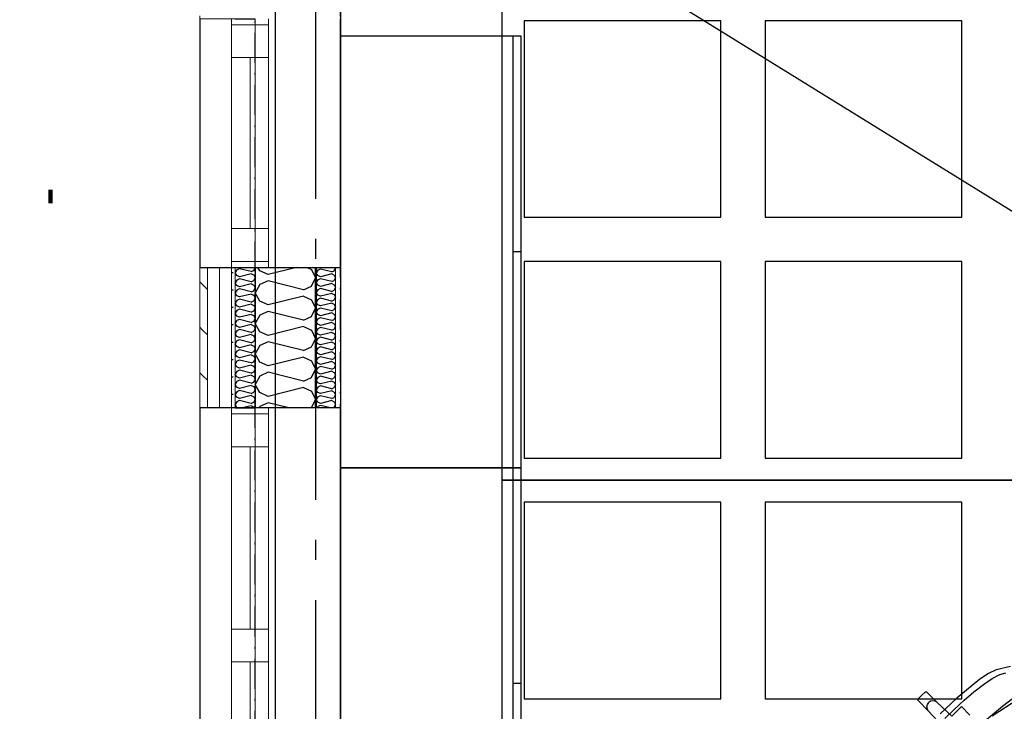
# Model space of a CAD drawing. Header units: millimetres. Extents: x -117798 to 93698, y -182207 to 252400.
# Tile 210 of 222: x -75805 to -73352, y -10793 to -9069. Entities that reach past the tile are written whole.
import ezdxf
from ezdxf.enums import TextEntityAlignment as Align

# ---------------------------------------------------------------- set-up
doc = ezdxf.new("R2010")
doc.units = ezdxf.units.MM
doc.header["$LTSCALE"] = 0.5
doc.header["$MEASUREMENT"] = 0
for name, pattern in [('Akselinje', [1500, 1000, -200, 100, -200]), ('Over snittplan', [260, 150, -50, 10, -50]), ('PLINE', [0])]:
    doc.linetypes.add(name, pattern=pattern)
for name, color, linetype in [('232- Ikke-bærende yttervegger', 7, 'Continuous'), ('232- Ikke-bærende yttervegger (Skravur)(Nye konstruksjoner)', 7, 'Continuous'), ('232- Ikke-bærende yttervegger(Nye konstruksjoner)', 7, 'Continuous'), ('235- Utvendig kledning og overflate (Skravur)(Nye konstruksjoner)', 7, 'Continuous'), ('244- Vinduer_ dører_ foldevegger(Nye konstruksjoner)', 7, 'Continuous'), ('251- Frittbærende dekker', 7, 'Continuous'), ('256- Faste himlinger og overflatebehandling(Nye konstruksjoner)', 7, 'Continuous'), ('261- Primærkonstruksjon (tak)', 7, 'Continuous'), ('68-- Inventar (løst)(Nye konstruksjoner)', 7, 'Continuous'), ('82-- Modullinjer', 7, 'Continuous'), ('852- Teknisk_symbolsk informasjon_ bygning(Nye konstruksjoner)', 7, 'Continuous'), ('862- M___Nettoareal(Nye konstruksjoner)', 7, 'Continuous'), ('862- M___Nettoareal(Polylinje)(Nye konstruksjoner)', 7, 'Continuous'), ('862- M___Nettoareal(Tekst)(Nye konstruksjoner)', 7, 'Continuous')]:
    doc.layers.add(name, color=color, linetype=linetype)
for name, color, linetype, lineweight in [('234- Vinduer_ dører_ porter(Nye konstruksjoner)', 7, 'Continuous', 0), ('235- Utvendig kledning og overflate(Nye konstruksjoner)', 7, 'Continuous', 0), ('236- Innvendig kledning og overflate(Nye konstruksjoner)', 7, 'Continuous', 0)]:
    doc.layers.add(name, color=color, linetype=linetype, lineweight=lineweight)
doc.styles.add('GENERATED_STYLE_1', font='arial.ttf')
doc.styles.add('GENERATED_STYLE_4', font='arial.ttf')

# ---------------------------------------------------------------- blocks, each defined once
blk = doc.blocks.new('Rektor_A-205_21', base_point=(-72026, -9444.1))
at = {"layer": '862- M___Nettoareal(Polylinje)(Nye konstruksjoner)', "linetype": 'PLINE', "flags": 128}
blk.add_lwpolyline([(-75005.7, -8071.9), (-75005.7, -8316.9), (-74818.2, -8316.9), (-74818.2, -8516.9), (-75005.7, -8516.9), (-75005.7, -11916.9), (-74818.2, -11916.9), (-74818.2, -11954.4), (-69443.2, -11954.4), (-69443.2, -8071.9)], close=True, dxfattribs=at)
at = {"layer": '862- M___Nettoareal(Tekst)(Nye konstruksjoner)', "style": 'GENERATED_STYLE_1'}
for tag, height, p in [('DUMMY_862', 150, (-72143.9, -9141.2)), ('ROOM_NAME', 150, (-72143.9, -9781.4)), ('DUMMY_861', 100, (-72301, -9381.1)), ('ROOM_NUMBER', 100, (-72301, -9769.9)), ('DUMMY_863', 100, (-71908.2, -9747.1))]:
    blk.add_attdef(tag, text='', height=height, rotation=90, dxfattribs=at).set_placement(p, align=Align.TOP_LEFT)
blk = doc.blocks.new('*X262')
at = {"layer": '232- Ikke-bærende yttervegger (Skravur)(Nye konstruksjoner)', "linetype": 'PLINE'}
for p, q in [((-75018.8, -9686.9), (-75018.2, -9688.2)), ((-75062.5, -9693.7), (-75066.2, -9700.4)), ((-75062.5, -9707), (-75066.2, -9700.4)), ((-75056, -9690.8), (-75062.5, -9693.7)), ((-75056, -9710), (-75062.5, -9707)), ((-75027.8, -9697.8), (-75056, -9690.8)), ((-75027.8, -9702.9), (-75056, -9710)), ((-75027.8, -9697.8), (-75021.3, -9694.9)), ((-75027.8, -9702.9), (-75021.3, -9705.9)), ((-75021.3, -9694.9), (-75018.2, -9688.2)), ((-75021.3, -9705.9), (-75018.2, -9712.5)), ((-75062.5, -9718), (-75066.2, -9724.6)), ((-75062.5, -9731.3), (-75066.2, -9724.6)), ((-75056, -9715.1), (-75062.5, -9718)), ((-75056, -9734.2), (-75062.5, -9731.3)), ((-75027.8, -9722.1), (-75056, -9715.1)), ((-75027.8, -9727.2), (-75056, -9734.2)), ((-75027.8, -9722.1), (-75021.3, -9719.1)), ((-75027.8, -9727.2), (-75021.3, -9730.2)), ((-75021.3, -9719.1), (-75018.2, -9712.5)), ((-75021.3, -9730.2), (-75018.2, -9736.8)), ((-75062.5, -9742.3), (-75066.2, -9748.9)), ((-75062.5, -9755.6), (-75066.2, -9748.9)), ((-75056, -9739.3), (-75062.5, -9742.3)), ((-75056, -9758.5), (-75062.5, -9755.6)), ((-75027.8, -9746.4), (-75056, -9739.3)), ((-75027.8, -9751.5), (-75056, -9758.5)), ((-75027.8, -9746.4), (-75021.3, -9743.4)), ((-75027.8, -9751.5), (-75021.3, -9754.4)), ((-75021.3, -9743.4), (-75018.2, -9736.8)), ((-75021.3, -9754.4), (-75018.2, -9761.1)), ((-75062.5, -9766.6), (-75066.2, -9773.2)), ((-75062.5, -9779.8), (-75066.2, -9773.2)), ((-75056, -9763.6), (-75062.5, -9766.6)), ((-75056, -9782.8), (-75062.5, -9779.8)), ((-75027.8, -9770.7), (-75056, -9763.6)), ((-75027.8, -9775.8), (-75056, -9782.8)), ((-75027.8, -9770.7), (-75021.3, -9767.7)), ((-75027.8, -9775.8), (-75021.3, -9778.7)), ((-75021.3, -9767.7), (-75018.2, -9761.1)), ((-75021.3, -9778.7), (-75018.2, -9785.4)), ((-75062.5, -9790.9), (-75066.2, -9797.5)), ((-75062.5, -9804.1), (-75066.2, -9797.5)), ((-75056, -9787.9), (-75062.5, -9790.9)), ((-75056, -9807.1), (-75062.5, -9804.1)), ((-75027.8, -9794.9), (-75056, -9787.9)), ((-75027.8, -9800), (-75056, -9807.1)), ((-75027.8, -9794.9), (-75021.3, -9792)), ((-75027.8, -9800), (-75021.3, -9803)), ((-75021.3, -9792), (-75018.2, -9785.4)), ((-75021.3, -9803), (-75018.2, -9809.6)), ((-75021.3, -9816.3), (-75018.2, -9809.6)), ((-75062.5, -9815.1), (-75066.2, -9821.8)), ((-75062.5, -9828.4), (-75066.2, -9821.8)), ((-75056, -9812.2), (-75062.5, -9815.1)), ((-75056, -9831.4), (-75062.5, -9828.4)), ((-75027.8, -9819.2), (-75056, -9812.2)), ((-75027.8, -9824.3), (-75056, -9831.4)), ((-75027.8, -9819.2), (-75021.3, -9816.3)), ((-75027.8, -9824.3), (-75021.3, -9827.3)), ((-75021.3, -9827.3), (-75018.2, -9833.9)), ((-75021.3, -9840.5), (-75018.2, -9833.9)), ((-75062.5, -9839.4), (-75066.2, -9846.1)), ((-75062.5, -9852.7), (-75066.2, -9846.1)), ((-75056, -9836.5), (-75062.5, -9839.4)), ((-75056, -9855.6), (-75062.5, -9852.7)), ((-75027.8, -9843.5), (-75056, -9836.5)), ((-75027.8, -9848.6), (-75056, -9855.6)), ((-75027.8, -9843.5), (-75021.3, -9840.5)), ((-75027.8, -9848.6), (-75021.3, -9851.6)), ((-75021.3, -9851.6), (-75018.2, -9858.2)), ((-75021.3, -9864.8), (-75018.2, -9858.2)), ((-75062.5, -9863.7), (-75066.2, -9870.3)), ((-75062.5, -9877), (-75066.2, -9870.3)), ((-75056, -9860.7), (-75062.5, -9863.7)), ((-75056, -9879.9), (-75062.5, -9877)), ((-75027.8, -9867.8), (-75056, -9860.7)), ((-75027.8, -9872.9), (-75056, -9879.9)), ((-75027.8, -9867.8), (-75021.3, -9864.8)), ((-75027.8, -9872.9), (-75021.3, -9875.8)), ((-75021.3, -9875.8), (-75018.2, -9882.5)), ((-75021.3, -9889.1), (-75018.2, -9882.5)), ((-75062.5, -9888), (-75066.2, -9894.6)), ((-75062.5, -9901.2), (-75066.2, -9894.6)), ((-75056, -9885), (-75062.5, -9888)), ((-75056, -9904.2), (-75062.5, -9901.2)), ((-75027.8, -9892.1), (-75056, -9885)), ((-75027.8, -9897.2), (-75056, -9904.2)), ((-75027.8, -9892.1), (-75021.3, -9889.1)), ((-75027.8, -9897.2), (-75021.3, -9900.1)), ((-75021.3, -9900.1), (-75018.2, -9906.8)), ((-75021.3, -9913.4), (-75018.2, -9906.8)), ((-75062.5, -9912.3), (-75066.2, -9918.9)), ((-75062.5, -9925.5), (-75066.2, -9918.9)), ((-75056, -9909.3), (-75062.5, -9912.3)), ((-75056, -9928.5), (-75062.5, -9925.5)), ((-75027.8, -9916.3), (-75056, -9909.3)), ((-75027.8, -9921.5), (-75056, -9928.5)), ((-75027.8, -9916.3), (-75021.3, -9913.4)), ((-75027.8, -9921.5), (-75021.3, -9924.4)), ((-75021.3, -9924.4), (-75018.2, -9931)), ((-75021.3, -9937.7), (-75018.2, -9931)), ((-75062.5, -9936.6), (-75066.2, -9943.2)), ((-75062.5, -9949.8), (-75066.2, -9943.2)), ((-75056, -9933.6), (-75062.5, -9936.6)), ((-75056, -9952.8), (-75062.5, -9949.8)), ((-75027.8, -9940.6), (-75056, -9933.6)), ((-75027.8, -9945.7), (-75056, -9952.8)), ((-75027.8, -9940.6), (-75021.3, -9937.7)), ((-75027.8, -9945.7), (-75021.3, -9948.7)), ((-75021.3, -9948.7), (-75018.2, -9955.3)), ((-75021.3, -9962), (-75018.2, -9955.3)), ((-75062.5, -9960.8), (-75066.2, -9967.5)), ((-75062.5, -9974.1), (-75066.2, -9967.5)), ((-75056, -9957.9), (-75062.5, -9960.8)), ((-75056, -9977.1), (-75062.5, -9974.1)), ((-75027.8, -9964.9), (-75056, -9957.9)), ((-75027.8, -9970), (-75056, -9977.1)), ((-75027.8, -9964.9), (-75021.3, -9962)), ((-75027.8, -9970), (-75021.3, -9973)), ((-75021.3, -9973), (-75018.2, -9979.6)), ((-75021.3, -9986.2), (-75018.2, -9979.6)), ((-75062.5, -9985.1), (-75066.2, -9991.7)), ((-75062.5, -9998.4), (-75066.2, -9991.7)), ((-75056, -9982.2), (-75062.5, -9985.1)), ((-75056, -10001.3), (-75062.5, -9998.4)), ((-75027.8, -9989.2), (-75056, -9982.2)), ((-75027.8, -9994.3), (-75056, -10001.3)), ((-75027.8, -9989.2), (-75021.3, -9986.2)), ((-75027.8, -9994.3), (-75021.3, -9997.3)), ((-75021.3, -9997.3), (-75018.2, -10003.9)), ((-75021.3, -10010.5), (-75018.2, -10003.9)), ((-75062.5, -10009.4), (-75066.2, -10016)), ((-75062.5, -10022.7), (-75066.2, -10016)), ((-75056, -10006.4), (-75062.5, -10009.4)), ((-75056, -10025.6), (-75062.5, -10022.7)), ((-75027.8, -10013.5), (-75056, -10006.4)), ((-75027.8, -10018.6), (-75056, -10025.6)), ((-75027.8, -10013.5), (-75021.3, -10010.5)), ((-75027.8, -10018.6), (-75021.3, -10021.5)), ((-75021.3, -10021.5), (-75018.2, -10028.2)), ((-75021.3, -10034.8), (-75018.2, -10028.2)), ((-75062.5, -10033.7), (-75064.3, -10036.9)), ((-75056, -10030.7), (-75062.5, -10033.7)), ((-75031.1, -10036.9), (-75056, -10030.7)), ((-75026, -10036.9), (-75021.3, -10034.8))]:
    blk.add_line(p, q, dxfattribs=at)
blk = doc.blocks.new('*X277')
at = {"layer": '235- Utvendig kledning og overflate (Skravur)(Nye konstruksjoner)', "linetype": 'PLINE'}
for p, q in [((-75218.3, -9686.9), (-75218.2, -9687.2)), ((-75264.3, -9693), (-75268.2, -9699.9)), ((-75264.3, -9706.8), (-75268.2, -9699.9)), ((-75257.5, -9689.9), (-75264.3, -9693)), ((-75257.5, -9709.9), (-75264.3, -9706.8)), ((-75228.2, -9697.2), (-75257.5, -9689.9)), ((-75228.2, -9702.5), (-75257.5, -9709.9)), ((-75228.2, -9697.2), (-75221.4, -9694.1)), ((-75228.2, -9702.5), (-75221.4, -9705.6)), ((-75221.4, -9694.1), (-75218.2, -9687.2)), ((-75221.4, -9705.6), (-75218.2, -9712.5)), ((-75264.3, -9718.2), (-75268.2, -9725.2)), ((-75264.3, -9732.1), (-75268.2, -9725.2)), ((-75257.5, -9715.2), (-75264.3, -9718.2)), ((-75257.5, -9735.1), (-75264.3, -9732.1)), ((-75228.2, -9722.5), (-75257.5, -9715.2)), ((-75228.2, -9727.8), (-75257.5, -9735.1)), ((-75228.2, -9722.5), (-75221.4, -9719.4)), ((-75228.2, -9727.8), (-75221.4, -9730.9)), ((-75221.4, -9719.4), (-75218.2, -9712.5)), ((-75221.4, -9730.9), (-75218.2, -9737.8)), ((-75264.3, -9743.5), (-75268.2, -9750.4)), ((-75264.3, -9757.4), (-75268.2, -9750.4)), ((-75257.5, -9740.5), (-75264.3, -9743.5)), ((-75257.5, -9760.4), (-75264.3, -9757.4)), ((-75228.2, -9747.8), (-75257.5, -9740.5)), ((-75228.2, -9753.1), (-75257.5, -9760.4)), ((-75228.2, -9747.8), (-75221.4, -9744.7)), ((-75228.2, -9753.1), (-75221.4, -9756.2)), ((-75221.4, -9744.7), (-75218.2, -9737.8)), ((-75221.4, -9756.2), (-75218.2, -9763.1)), ((-75264.3, -9768.8), (-75268.2, -9775.7)), ((-75264.3, -9782.6), (-75268.2, -9775.7)), ((-75257.5, -9765.8), (-75264.3, -9768.8)), ((-75257.5, -9785.7), (-75264.3, -9782.6)), ((-75228.2, -9773.1), (-75257.5, -9765.8)), ((-75228.2, -9778.4), (-75257.5, -9785.7)), ((-75228.2, -9773.1), (-75221.4, -9770)), ((-75228.2, -9778.4), (-75221.4, -9781.5)), ((-75221.4, -9770), (-75218.2, -9763.1)), ((-75221.4, -9781.5), (-75218.2, -9788.4)), ((-75264.3, -9794.1), (-75268.2, -9801)), ((-75264.3, -9807.9), (-75268.2, -9801)), ((-75257.5, -9791), (-75264.3, -9794.1)), ((-75257.5, -9811), (-75264.3, -9807.9)), ((-75228.2, -9798.4), (-75257.5, -9791)), ((-75228.2, -9803.7), (-75257.5, -9811)), ((-75228.2, -9798.4), (-75221.4, -9795.3)), ((-75228.2, -9803.7), (-75221.4, -9806.8)), ((-75221.4, -9795.3), (-75218.2, -9788.4)), ((-75221.4, -9806.8), (-75218.2, -9813.7)), ((-75264.3, -9819.4), (-75268.2, -9826.3)), ((-75264.3, -9833.2), (-75268.2, -9826.3)), ((-75257.5, -9816.3), (-75264.3, -9819.4)), ((-75257.5, -9836.3), (-75264.3, -9833.2)), ((-75228.2, -9823.7), (-75257.5, -9816.3)), ((-75228.2, -9829), (-75257.5, -9836.3)), ((-75228.2, -9823.7), (-75221.4, -9820.6)), ((-75228.2, -9829), (-75221.4, -9832.1)), ((-75221.4, -9820.6), (-75218.2, -9813.7)), ((-75221.4, -9832.1), (-75218.2, -9839)), ((-75264.3, -9844.7), (-75268.2, -9851.6)), ((-75264.3, -9858.5), (-75268.2, -9851.6)), ((-75257.5, -9841.6), (-75264.3, -9844.7)), ((-75257.5, -9861.6), (-75264.3, -9858.5)), ((-75228.2, -9849), (-75257.5, -9841.6)), ((-75228.2, -9854.3), (-75257.5, -9861.6)), ((-75228.2, -9849), (-75221.4, -9845.9)), ((-75228.2, -9854.3), (-75221.4, -9857.4)), ((-75221.4, -9845.9), (-75218.2, -9839)), ((-75221.4, -9857.4), (-75218.2, -9864.3)), ((-75264.3, -9870), (-75268.2, -9876.9)), ((-75264.3, -9883.8), (-75268.2, -9876.9)), ((-75257.5, -9866.9), (-75264.3, -9870)), ((-75228.2, -9874.3), (-75257.5, -9866.9)), ((-75228.2, -9879.6), (-75257.5, -9886.9)), ((-75228.2, -9874.3), (-75221.4, -9871.2)), ((-75228.2, -9879.6), (-75221.4, -9882.7)), ((-75221.4, -9871.2), (-75218.2, -9864.3)), ((-75221.4, -9882.7), (-75218.2, -9889.6)), ((-75264.3, -9895.3), (-75268.2, -9902.2)), ((-75264.3, -9909.1), (-75268.2, -9902.2)), ((-75257.5, -9886.9), (-75264.3, -9883.8)), ((-75257.5, -9892.2), (-75264.3, -9895.3)), ((-75228.2, -9899.5), (-75257.5, -9892.2)), ((-75228.2, -9904.9), (-75257.5, -9912.2)), ((-75228.2, -9899.5), (-75221.4, -9896.5)), ((-75228.2, -9904.9), (-75221.4, -9907.9)), ((-75221.4, -9896.5), (-75218.2, -9889.6)), ((-75264.3, -9920.6), (-75268.2, -9927.5)), ((-75264.3, -9934.4), (-75268.2, -9927.5)), ((-75257.5, -9912.2), (-75264.3, -9909.1)), ((-75257.5, -9917.5), (-75264.3, -9920.6)), ((-75228.2, -9924.8), (-75257.5, -9917.5)), ((-75228.2, -9930.2), (-75257.5, -9937.5)), ((-75228.2, -9924.8), (-75221.4, -9921.8)), ((-75228.2, -9930.2), (-75221.4, -9933.2)), ((-75221.4, -9907.9), (-75218.2, -9914.9)), ((-75221.4, -9921.8), (-75218.2, -9914.9)), ((-75264.3, -9945.9), (-75268.2, -9952.8)), ((-75264.3, -9959.7), (-75268.2, -9952.8)), ((-75257.5, -9937.5), (-75264.3, -9934.4)), ((-75257.5, -9942.8), (-75264.3, -9945.9)), ((-75228.2, -9950.1), (-75257.5, -9942.8)), ((-75228.2, -9955.4), (-75257.5, -9962.8)), ((-75228.2, -9950.1), (-75221.4, -9947.1)), ((-75228.2, -9955.4), (-75221.4, -9958.5)), ((-75221.4, -9933.2), (-75218.2, -9940.1)), ((-75221.4, -9947.1), (-75218.2, -9940.1)), ((-75264.3, -9971.2), (-75268.2, -9978.1)), ((-75264.3, -9985), (-75268.2, -9978.1)), ((-75257.5, -9962.8), (-75264.3, -9959.7)), ((-75257.5, -9968.1), (-75264.3, -9971.2)), ((-75228.2, -9975.4), (-75257.5, -9968.1)), ((-75228.2, -9980.7), (-75257.5, -9988.1)), ((-75228.2, -9975.4), (-75221.4, -9972.3)), ((-75228.2, -9980.7), (-75221.4, -9983.8)), ((-75221.4, -9958.5), (-75218.2, -9965.4)), ((-75221.4, -9972.3), (-75218.2, -9965.4)), ((-75264.3, -9996.5), (-75268.2, -10003.4)), ((-75264.3, -10010.3), (-75268.2, -10003.4)), ((-75257.5, -9988.1), (-75264.3, -9985)), ((-75257.5, -9993.4), (-75264.3, -9996.5)), ((-75228.2, -10000.7), (-75257.5, -9993.4)), ((-75228.2, -10000.7), (-75221.4, -9997.6)), ((-75221.4, -9983.8), (-75218.2, -9990.7)), ((-75221.4, -9997.6), (-75218.2, -9990.7)), ((-75264.3, -10021.8), (-75268.2, -10028.7)), ((-75264.3, -10035.6), (-75268.2, -10028.7)), ((-75257.5, -10013.4), (-75264.3, -10010.3)), ((-75257.5, -10018.7), (-75264.3, -10021.8)), ((-75228.2, -10006), (-75257.5, -10013.4)), ((-75228.2, -10026), (-75257.5, -10018.7)), ((-75228.2, -10006), (-75221.4, -10009.1)), ((-75228.2, -10026), (-75221.4, -10022.9)), ((-75221.4, -10009.1), (-75218.2, -10016)), ((-75221.4, -10022.9), (-75218.2, -10016)), ((-75261.3, -10036.9), (-75264.3, -10035.6)), ((-75228.2, -10031.3), (-75250.6, -10036.9)), ((-75228.2, -10031.3), (-75221.4, -10034.4)), ((-75221.4, -10034.4), (-75220.2, -10036.9))]:
    blk.add_line(p, q, dxfattribs=at)
blk = doc.blocks.new('Vindustempel[20]', base_point=(-75356.2, -9376.9))
at = {"layer": '852- Teknisk_symbolsk informasjon_ bygning(Nye konstruksjoner)', "char_height": 100, "attachment_point": 1, "rotation": 90, "style": 'GENERATED_STYLE_1'}
for s, insert in [('\\A1;{\\pql;\\pt0,50;\\fArial|b0|i0|c0|p0;\\W1.000000;x1\xa0390\\fArial|b0|i0|c0|p0;\\W1.000000;\\A1{\\H.66x;\\S^  ;}\\fArial|b0|i0|c0|p0;\\W1.000000;\\fArial|b0|i0|c0|p0;\\W1.000000;\\A1{\\H.66x;\\S^  ;}}', (-76238.2, -9281.7)), ('\\A1;{\\pql;\\pt0,50;\\fArial|b0|i0|c0|p0;\\W1.000000;590\\fArial|b0|i0|c0|p0;\\W1.000000;\\A1{\\H.66x;\\S^  ;}\\fArial|b0|i0|c0|p0;\\W1.000000;\\fArial|b0|i0|c0|p0;\\W1.000000;\\A1{\\H.66x;\\S^  ;}}', (-76238.2, -9510.5))]:
    blk.add_mtext(s, dxfattribs=dict(at, insert=insert))
at = {"layer": '852- Teknisk_symbolsk informasjon_ bygning(Nye konstruksjoner)', "style": 'GENERATED_STYLE_1'}
for tag, p in [('DUMMY_233', (-76261, -8869.9)), ('DUMMY_239', (-75632.4, -9510.5)), ('DUMMY_235', (-75946.7, -9533.4)), ('DUMMY_237', (-75789.6, -9533.4)), ('strSillValue', (-76103.9, -9533.4)), ('strUnitPrefix', (-76261, -9906.8)), ('DUMMY_234', (-75946.7, -9883.9)), ('DUMMY_236', (-75789.6, -9883.9)), ('DUMMY_238', (-75632.4, -9883.9)), ('strSillPrefix', (-76103.9, -9906.8))]:
    blk.add_attdef(tag, text='', height=100, rotation=90, dxfattribs=at).set_placement(p, align=Align.TOP_LEFT)
at = {"layer": '852- Teknisk_symbolsk informasjon_ bygning(Nye konstruksjoner)', "style": 'GENERATED_STYLE_4'}
blk.add_attdef('AC_WIDO_ID', text='', height=100, rotation=90, dxfattribs=at).set_placement((-76261, -9344.3), align=Align.BOTTOM_CENTER)
blk = doc.blocks.new('Vindu[20]')
at = {"layer": '234- Vinduer_ dører_ porter(Nye konstruksjoner)', "linetype": 'PLINE'}
for p, q in [((-75356.2, -9686.9), (-75356.2, -9066.9)), ((-75277.2, -9081.9), (-75277.2, -9066.9)), ((-75218.2, -9686.9), (-75218.2, -9066.9)), ((-75185.2, -9066.9), (-75185.2, -9081.9)), ((-75277.2, -9163.9), (-75277.2, -9081.9)), ((-75185.2, -9081.9), (-75277.2, -9081.9)), ((-75185.2, -9081.9), (-75185.2, -9163.9)), ((-75185.2, -9163.9), (-75277.2, -9163.9)), ((-75277.2, -9589.9), (-75277.2, -9163.9)), ((-75231.2, -9589.9), (-75231.2, -9163.9)), ((-75185.2, -9163.9), (-75185.2, -9589.9)), ((-75277.2, -9671.9), (-75277.2, -9589.9)), ((-75277.2, -9589.9), (-75185.2, -9589.9)), ((-75185.2, -9589.9), (-75185.2, -9671.9)), ((-75277.2, -9686.9), (-75277.2, -9671.9)), ((-75185.2, -9671.9), (-75277.2, -9671.9)), ((-75185.2, -9671.9), (-75185.2, -9686.9))]:
    blk.add_line(p, q, dxfattribs=at)
at = {"layer": '235- Utvendig kledning og overflate(Nye konstruksjoner)', "linetype": 'PLINE'}
for p, q in [((-75356.2, -9066.9), (-75356.2, -9059.9)), ((-75356.2, -9066.9), (-75356.2, -9059.9)), ((-75356.2, -9066.9), (-75337.2, -9066.9)), ((-75356.2, -9066.9), (-75337.2, -9066.9)), ((-75356.2, -9066.9), (-75337.2, -9066.9)), ((-75337.2, -9066.9), (-75307.2, -9066.9)), ((-75337.2, -9066.9), (-75307.2, -9066.9)), ((-75337.2, -9066.9), (-75307.2, -9066.9)), ((-75307.2, -9066.9), (-75277.2, -9066.9)), ((-75307.2, -9066.9), (-75277.2, -9066.9)), ((-75307.2, -9066.9), (-75277.2, -9066.9)), ((-75277.2, -9066.9), (-75268.2, -9066.9)), ((-75277.2, -9066.9), (-75268.2, -9066.9)), ((-75356.2, -9686.9), (-75337.2, -9686.9)), ((-75356.2, -9686.9), (-75337.2, -9686.9)), ((-75356.2, -9686.9), (-75337.2, -9686.9)), ((-75356.2, -9686.9), (-75356.2, -9693.9)), ((-75356.2, -9686.9), (-75356.2, -9693.9)), ((-75337.2, -9686.9), (-75307.2, -9686.9)), ((-75337.2, -9686.9), (-75307.2, -9686.9)), ((-75337.2, -9686.9), (-75307.2, -9686.9)), ((-75307.2, -9686.9), (-75277.2, -9686.9)), ((-75307.2, -9686.9), (-75277.2, -9686.9)), ((-75307.2, -9686.9), (-75277.2, -9686.9)), ((-75277.2, -9686.9), (-75268.2, -9686.9)), ((-75277.2, -9686.9), (-75268.2, -9686.9))]:
    blk.add_line(p, q, dxfattribs=at)
at = {"layer": '244- Vinduer_ dører_ foldevegger(Nye konstruksjoner)', "linetype": 'PLINE'}
for p, q in [((-75268.2, -9066.9), (-75218.2, -9066.9)), ((-75268.2, -9066.9), (-75218.2, -9066.9)), ((-75268.2, -9686.9), (-75218.2, -9686.9)), ((-75268.2, -9686.9), (-75218.2, -9686.9))]:
    blk.add_line(p, q, dxfattribs=at)
at = {"layer": '852- Teknisk_symbolsk informasjon_ bygning(Nye konstruksjoner)'}
ref = blk.add_blockref('Vindustempel[20]', (-75356.2, -9376.9), dxfattribs=at)
ref.add_attrib('AC_WIDO_ID', 'VA-02', dxfattribs={"color": 7, "height": 100, "rotation": 90, "style": 'GENERATED_STYLE_4'}).set_placement((-76261, -9344.3), align=Align.BOTTOM_CENTER)
ref.add_attrib('strUnitPrefix', 'BxH:', dxfattribs={"color": 7, "height": 100, "rotation": 90, "style": 'GENERATED_STYLE_1'}).set_placement((-76261, -9906.8), align=Align.TOP_LEFT)
ref.add_attrib('strSillValue', '910', dxfattribs={"color": 7, "height": 100, "rotation": 90, "style": 'GENERATED_STYLE_1'}).set_placement((-76103.9, -9533.4), align=Align.TOP_LEFT)
ref.add_attrib('strSillPrefix', 'Bh.:', dxfattribs={"color": 7, "height": 100, "rotation": 90, "style": 'GENERATED_STYLE_1'}).set_placement((-76103.9, -9906.8), align=Align.TOP_LEFT)
ref.add_attrib('DUMMY_235', '-', dxfattribs={"color": 7, "height": 100, "rotation": 90, "style": 'GENERATED_STYLE_1'}).set_placement((-75946.7, -9533.4), align=Align.TOP_LEFT)
ref.add_attrib('DUMMY_237', '-', dxfattribs={"color": 7, "height": 100, "rotation": 90, "style": 'GENERATED_STYLE_1'}).set_placement((-75789.6, -9533.4), align=Align.TOP_LEFT)
blk = doc.blocks.new('Vindustempel[21]', base_point=(-75356.2, -10796.9))
at = {"layer": '852- Teknisk_symbolsk informasjon_ bygning(Nye konstruksjoner)', "char_height": 100, "attachment_point": 1, "rotation": 90, "style": 'GENERATED_STYLE_1'}
for s, insert in [('\\A1;{\\pql;\\pt0,50;\\fArial|b0|i0|c0|p0;\\W1.000000;x1\xa0390\\fArial|b0|i0|c0|p0;\\W1.000000;\\A1{\\H.66x;\\S^  ;}\\fArial|b0|i0|c0|p0;\\W1.000000;\\fArial|b0|i0|c0|p0;\\W1.000000;\\A1{\\H.66x;\\S^  ;}}', (-76238.2, -10644.5)), ('\\A1;{\\pql;\\pt0,50;\\fArial|b0|i0|c0|p0;\\W1.000000;1\xa0490\\fArial|b0|i0|c0|p0;\\W1.000000;\\A1{\\H.66x;\\S^  ;}\\fArial|b0|i0|c0|p0;\\W1.000000;\\fArial|b0|i0|c0|p0;\\W1.000000;\\A1{\\H.66x;\\S^  ;}}', (-76238.2, -10987.7))]:
    blk.add_mtext(s, dxfattribs=dict(at, insert=insert))
at = {"layer": '852- Teknisk_symbolsk informasjon_ bygning(Nye konstruksjoner)', "style": 'GENERATED_STYLE_1'}
for tag, p in [('DUMMY_233', (-76261, -10232.8)), ('DUMMY_239', (-75632.4, -10987.7)), ('DUMMY_235', (-75946.7, -11010.6)), ('DUMMY_237', (-75789.6, -11010.6)), ('strSillValue', (-76103.9, -11010.6)), ('strUnitPrefix', (-76261, -11384)), ('DUMMY_234', (-75946.7, -11361.1)), ('DUMMY_236', (-75789.6, -11361.1)), ('DUMMY_238', (-75632.4, -11361.1)), ('strSillPrefix', (-76103.9, -11384))]:
    blk.add_attdef(tag, text='', height=100, rotation=90, dxfattribs=at).set_placement(p, align=Align.TOP_LEFT)
at = {"layer": '852- Teknisk_symbolsk informasjon_ bygning(Nye konstruksjoner)', "style": 'GENERATED_STYLE_4'}
blk.add_attdef('AC_WIDO_ID', text='', height=100, rotation=90, dxfattribs=at).set_placement((-76261, -10764.3), align=Align.BOTTOM_CENTER)
blk = doc.blocks.new('Vindu to-fags[21]')
at = {"layer": '234- Vinduer_ dører_ porter(Nye konstruksjoner)', "linetype": 'PLINE'}
for p, q in [((-75356.2, -11556.9), (-75356.2, -10036.9)), ((-75277.2, -10051.9), (-75277.2, -10036.9)), ((-75277.2, -10133.9), (-75277.2, -10051.9)), ((-75185.2, -10051.9), (-75277.2, -10051.9)), ((-75218.2, -11556.9), (-75218.2, -10036.9)), ((-75185.2, -10036.9), (-75185.2, -10051.9)), ((-75185.2, -10051.9), (-75185.2, -10133.9)), ((-75185.2, -10133.9), (-75277.2, -10133.9)), ((-75277.2, -10587.9), (-75277.2, -10133.9)), ((-75231.2, -10587.9), (-75231.2, -10133.9)), ((-75185.2, -10133.9), (-75185.2, -10587.9)), ((-75277.2, -10641.9), (-75277.2, -10587.9)), ((-75277.2, -10587.9), (-75185.2, -10587.9)), ((-75185.2, -10587.9), (-75185.2, -10641.9)), ((-75277.2, -10669.9), (-75277.2, -10641.9)), ((-75185.2, -10641.9), (-75185.2, -10669.9)), ((-75185.2, -10669.9), (-75277.2, -10669.9)), ((-75277.2, -11485.9), (-75277.2, -10669.9)), ((-75231.2, -11485.9), (-75231.2, -10669.9)), ((-75185.2, -10669.9), (-75185.2, -11485.9)), ((-75277.2, -11541.9), (-75277.2, -11485.9)), ((-75277.2, -11485.9), (-75185.2, -11485.9)), ((-75185.2, -11485.9), (-75185.2, -11541.9)), ((-75277.2, -11556.9), (-75277.2, -11541.9)), ((-75185.2, -11541.9), (-75277.2, -11541.9)), ((-75185.2, -11541.9), (-75185.2, -11556.9))]:
    blk.add_line(p, q, dxfattribs=at)
at = {"layer": '235- Utvendig kledning og overflate(Nye konstruksjoner)', "linetype": 'PLINE'}
for p, q in [((-75356.2, -10036.9), (-75356.2, -10029.9)), ((-75356.2, -10036.9), (-75356.2, -10029.9)), ((-75356.2, -10036.9), (-75337.2, -10036.9)), ((-75356.2, -10036.9), (-75337.2, -10036.9)), ((-75356.2, -10036.9), (-75337.2, -10036.9)), ((-75337.2, -10036.9), (-75307.2, -10036.9)), ((-75337.2, -10036.9), (-75307.2, -10036.9)), ((-75337.2, -10036.9), (-75307.2, -10036.9)), ((-75307.2, -10036.9), (-75277.2, -10036.9)), ((-75307.2, -10036.9), (-75277.2, -10036.9)), ((-75307.2, -10036.9), (-75277.2, -10036.9)), ((-75277.2, -10036.9), (-75268.2, -10036.9)), ((-75277.2, -10036.9), (-75268.2, -10036.9)), ((-75356.2, -11556.9), (-75337.2, -11556.9)), ((-75356.2, -11556.9), (-75337.2, -11556.9)), ((-75356.2, -11556.9), (-75337.2, -11556.9)), ((-75356.2, -11556.9), (-75356.2, -11563.9)), ((-75356.2, -11556.9), (-75356.2, -11563.9)), ((-75337.2, -11556.9), (-75307.2, -11556.9)), ((-75337.2, -11556.9), (-75307.2, -11556.9)), ((-75337.2, -11556.9), (-75307.2, -11556.9)), ((-75307.2, -11556.9), (-75277.2, -11556.9)), ((-75307.2, -11556.9), (-75277.2, -11556.9)), ((-75307.2, -11556.9), (-75277.2, -11556.9)), ((-75277.2, -11556.9), (-75268.2, -11556.9)), ((-75277.2, -11556.9), (-75268.2, -11556.9))]:
    blk.add_line(p, q, dxfattribs=at)
at = {"layer": '244- Vinduer_ dører_ foldevegger(Nye konstruksjoner)', "linetype": 'PLINE'}
for p, q in [((-75268.2, -10036.9), (-75218.2, -10036.9)), ((-75268.2, -10036.9), (-75218.2, -10036.9)), ((-75268.2, -11556.9), (-75218.2, -11556.9)), ((-75268.2, -11556.9), (-75218.2, -11556.9))]:
    blk.add_line(p, q, dxfattribs=at)
at = {"layer": '852- Teknisk_symbolsk informasjon_ bygning(Nye konstruksjoner)'}
ref = blk.add_blockref('Vindustempel[21]', (-75356.2, -10796.9), dxfattribs=at)
ref.add_attrib('AC_WIDO_ID', 'VA-05', dxfattribs={"color": 7, "height": 100, "rotation": 90, "style": 'GENERATED_STYLE_4'}).set_placement((-76261, -10764.3), align=Align.BOTTOM_CENTER)
ref.add_attrib('strUnitPrefix', 'BxH:', dxfattribs={"color": 7, "height": 100, "rotation": 90, "style": 'GENERATED_STYLE_1'}).set_placement((-76261, -11384), align=Align.TOP_LEFT)
ref.add_attrib('strSillValue', '910', dxfattribs={"color": 7, "height": 100, "rotation": 90, "style": 'GENERATED_STYLE_1'}).set_placement((-76103.9, -11010.6), align=Align.TOP_LEFT)
ref.add_attrib('strSillPrefix', 'Bh.:', dxfattribs={"color": 7, "height": 100, "rotation": 90, "style": 'GENERATED_STYLE_1'}).set_placement((-76103.9, -11384), align=Align.TOP_LEFT)
ref.add_attrib('DUMMY_235', '-', dxfattribs={"color": 7, "height": 100, "rotation": 90, "style": 'GENERATED_STYLE_1'}).set_placement((-75946.7, -11010.6), align=Align.TOP_LEFT)
ref.add_attrib('DUMMY_237', '-', dxfattribs={"color": 7, "height": 100, "rotation": 90, "style": 'GENERATED_STYLE_1'}).set_placement((-75789.6, -11010.6), align=Align.TOP_LEFT)
blk = doc.blocks.new('*X743')
at = {"layer": '232- Ikke-bærende yttervegger (Skravur)(Nye konstruksjoner)', "linetype": 'PLINE'}
for p, q in [((-75206.6, -9695.3), (-75211.3, -9686.9)), ((-75115.8, -9686.9), (-75186.3, -9704.5)), ((-75088.6, -9686.9), (-75078, -9691.8)), ((-75186.3, -9704.5), (-75206.6, -9695.3)), ((-75078, -9691.8), (-75068.2, -9712.5)), ((-75206.6, -9729.7), (-75218.2, -9750.4)), ((-75186.3, -9720.5), (-75206.6, -9729.7)), ((-75098.3, -9742.5), (-75186.3, -9720.5)), ((-75098.3, -9742.5), (-75078, -9733.2)), ((-75078, -9733.2), (-75068.2, -9712.5)), ((-75206.6, -9771.2), (-75218.2, -9750.4)), ((-75098.3, -9758.4), (-75186.3, -9780.4)), ((-75098.3, -9758.4), (-75078, -9767.7)), ((-75186.3, -9780.4), (-75206.6, -9771.2)), ((-75078, -9767.7), (-75068.2, -9788.4)), ((-75206.6, -9805.6), (-75218.2, -9826.3)), ((-75186.3, -9796.4), (-75206.6, -9805.6)), ((-75098.3, -9818.4), (-75186.3, -9796.4)), ((-75098.3, -9818.4), (-75078, -9809.1)), ((-75078, -9809.1), (-75068.2, -9788.4)), ((-75206.6, -9847), (-75218.2, -9826.3)), ((-75186.3, -9856.3), (-75206.6, -9847)), ((-75098.3, -9834.3), (-75186.3, -9856.3)), ((-75098.3, -9834.3), (-75078, -9843.5)), ((-75078, -9843.5), (-75068.2, -9864.3)), ((-75206.6, -9881.5), (-75218.2, -9902.2)), ((-75186.3, -9872.2), (-75206.6, -9881.5)), ((-75098.3, -9894.2), (-75186.3, -9872.2)), ((-75078, -9885), (-75068.2, -9864.3)), ((-75206.6, -9922.9), (-75218.2, -9902.2)), ((-75098.3, -9894.2), (-75078, -9885)), ((-75186.3, -9932.2), (-75206.6, -9922.9)), ((-75098.3, -9910.2), (-75186.3, -9932.2)), ((-75098.3, -9910.2), (-75078, -9919.4)), ((-75078, -9919.4), (-75068.2, -9940.1)), ((-75186.3, -9948.1), (-75206.6, -9957.4)), ((-75098.3, -9970.1), (-75186.3, -9948.1)), ((-75078, -9960.9), (-75068.2, -9940.1)), ((-75206.6, -9957.4), (-75218.2, -9978.1)), ((-75206.6, -9998.8), (-75218.2, -9978.1)), ((-75098.3, -9970.1), (-75078, -9960.9)), ((-75186.3, -10008.1), (-75206.6, -9998.8)), ((-75098.3, -9986.1), (-75186.3, -10008.1)), ((-75098.3, -9986.1), (-75078, -9995.3)), ((-75078, -9995.3), (-75068.2, -10016)), ((-75186.3, -10024), (-75206.6, -10033.2)), ((-75134.5, -10036.9), (-75186.3, -10024)), ((-75078, -10036.7), (-75068.2, -10016)), ((-75206.6, -10033.2), (-75208.7, -10036.9)), ((-75078.4, -10036.9), (-75078, -10036.7))]:
    blk.add_line(p, q, dxfattribs=at)
blk = doc.blocks.new('Kontorlayout enkel[108]', base_point=(-72568.2, -11904.4))
at = {"layer": '68-- Inventar (løst)(Nye konstruksjoner)', "linetype": 'PLINE'}
for p, q in [((-73372.8, -10689.3), (-73392, -10698.3)), ((-73336.7, -10681.5), (-73372.8, -10689.3)), ((-73413.7, -10713.2), (-73470.4, -10760)), ((-73392, -10698.3), (-73413.7, -10713.2)), ((-73404.2, -10725.7), (-73382.4, -10710.9)), ((-73382.4, -10710.9), (-73363.6, -10700.9)), ((-73363.6, -10700.9), (-73348.8, -10697)), ((-73428, -10744.3), (-73404.2, -10725.7)), ((-73567, -10761.9), (-73558.4, -10753.3)), ((-73567, -10766.1), (-73567, -10761.9)), ((-73549.9, -10744.8), (-73558.4, -10753.3)), ((-73545.6, -10744.8), (-73549.9, -10744.8)), ((-73519.5, -10770.8), (-73545.6, -10744.8)), ((-73470.4, -10760), (-73512.6, -10799.1)), ((-73477.4, -10788), (-73452.8, -10765.5)), ((-73452.8, -10765.5), (-73428, -10744.3)), ((-73318.9, -10763.6), (-73382.7, -10804.9)), ((-73357.1, -10780.4), (-73320.9, -10752.5)), ((-73540.9, -10792.2), (-73567, -10766.1)), ((-73545.2, -10781.6), (-73544.1, -10775.8)), ((-73544.1, -10787.3), (-73545.2, -10781.6)), ((-73544.1, -10775.8), (-73540.8, -10770.9)), ((-73540.9, -10792.2), (-73544.1, -10787.3)), ((-73535.9, -10767.7), (-73540.8, -10770.9)), ((-73530.1, -10766.5), (-73535.9, -10767.7)), ((-73524.4, -10767.6), (-73530.1, -10766.5)), ((-73519.5, -10770.8), (-73524.4, -10767.6)), ((-73483, -10804.8), (-73519.5, -10770.8)), ((-73500.9, -10810.8), (-73477.4, -10788)), ((-73459.4, -10781.2), (-73483, -10804.8)), ((-73438.2, -10802.3), (-73459.4, -10781.2)), ((-73396.4, -10813.1), (-73357.1, -10780.4)), ((-73506.9, -10828.7), (-73540.9, -10792.2))]:
    blk.add_line(p, q, dxfattribs=at)
blk = doc.blocks.new('Buffet[109]', base_point=(-74555.7, -10185.8))
at = {"layer": '68-- Inventar (løst)(Nye konstruksjoner)', "linetype": 'PLINE'}
for p, q in [((-74575.7, -10185.8), (-74575.7, -9110.8)), ((-74555.7, -9648.3), (-74575.7, -9648.3)), ((-74555.7, -10185.8), (-74575.7, -10185.8))]:
    blk.add_line(p, q, dxfattribs=at)
at = {"layer": '68-- Inventar (løst)(Nye konstruksjoner)', "linetype": 'PLINE', "flags": 128}
blk.add_lwpolyline([(-74555.7, -10185.8), (-74555.7, -9110.8), (-75005.7, -9110.8), (-75005.7, -10185.8)], close=True, dxfattribs=at)
blk = doc.blocks.new('Buffet[110]', base_point=(-74555.7, -11260.8))
at = {"layer": '68-- Inventar (løst)(Nye konstruksjoner)', "linetype": 'PLINE'}
for p, q in [((-74575.7, -11260.8), (-74575.7, -10185.8)), ((-74555.7, -10723.3), (-74575.7, -10723.3)), ((-74555.7, -11260.8), (-74575.7, -11260.8))]:
    blk.add_line(p, q, dxfattribs=at)
at = {"layer": '68-- Inventar (løst)(Nye konstruksjoner)', "linetype": 'PLINE', "flags": 128}
blk.add_lwpolyline([(-74555.7, -11260.8), (-74555.7, -10185.8), (-75005.7, -10185.8), (-75005.7, -11260.8)], close=True, dxfattribs=at)
blk = doc.blocks.new('Standard grid marker[209]', base_point=(-75068.2, 26434.4))
at = {"layer": '82-- Modullinjer', "linetype": 'Akselinje'}
blk.add_line((-75068.2, 26234.4), (-75068.2, -50374.4), dxfattribs=at)
at = {"layer": '82-- Modullinjer', "style": 'GENERATED_STYLE_4'}
for tag, p in [('AC_MarkerText_1_0', (-75195.7, 26644.4)), ('AC_MarkerText_1_1', (-75195.7, -50864.4))]:
    blk.add_attdef(tag, text='', height=175, rotation=90, dxfattribs=at).set_placement(p, align=Align.TOP_CENTER)

msp = doc.modelspace()

# ---------------------------------------------------------------- hatches: boundary and pattern name
at = {"layer": '232- Ikke-bærende yttervegger (Skravur)(Nye konstruksjoner)', "linetype": 'Continuous'}
msp.add_hatch(color=256, dxfattribs=at).paths.add_polyline_path([(-75068.2, -10036.9), (-75066.2, -10036.9), (-75066.2, -9686.9), (-75068.2, -9686.9)])
h = msp.add_hatch(dxfattribs=at)
h.set_pattern_fill('Gips', color=256, style=0, pattern_type=2)
h.set_pattern_definition([(270, (0, 0), (86.60254, 0), [0, -50]), (270, (43.3, -25), (86.60254, 0), [0, -50])])
h.paths.add_polyline_path([(-75005.7, -9686.9), (-75018.2, -9686.9), (-75018.2, -10036.9), (-75005.7, -10036.9)])
at = {"layer": '235- Utvendig kledning og overflate (Skravur)(Nye konstruksjoner)', "linetype": 'Continuous'}
h = msp.add_hatch(dxfattribs=at)
h.set_pattern_fill('Skrålinjer_2', color=256, style=0, pattern_type=2)
h.set_pattern_definition([(315, (0, 0), (56.56854, 56.56854), [80, 0])])
h.paths.add_polyline_path([(-75337.2, -9686.9), (-75356.2, -9686.9), (-75356.2, -10036.9), (-75337.2, -10036.9)])
h = msp.add_hatch(dxfattribs=at)
h.set_pattern_fill('Prikker_tett', color=256, style=0, pattern_type=2)
h.set_pattern_definition([(0, (0, 0), (0, 43.30127), [0, -25]), (0, (12.5, 21.65), (0, 43.30127), [0, -25])])
h.paths.add_polyline_path([(-75277.2, -9686.9), (-75277.2, -10036.9), (-75268.2, -10036.9), (-75268.2, -9686.9)])

# ---------------------------------------------------------------- linework, layer by layer
at = {"layer": '232- Ikke-bærende yttervegger', "linetype": 'PLINE', "flags": 128}
for points in [[(-75218.2, -9686.9), (-75218.2, -10036.9)], [(-75068.2, -10036.9), (-75068.2, -9686.9)]]:
    msp.add_lwpolyline(points, dxfattribs=at)
at = {"layer": '232- Ikke-bærende yttervegger(Nye konstruksjoner)', "linetype": 'PLINE'}
msp.add_line((-75066.2, -9686.9), (-75066.2, -10036.9), dxfattribs=at)
at = {"layer": '232- Ikke-bærende yttervegger(Nye konstruksjoner)', "linetype": 'PLINE', "flags": 128}
for points in [[(-75356.2, -9066.9), (-75356.2, -9686.9)], [(-75005.7, -9686.9), (-75005.7, -9066.9)], [(-75356.2, -9686.9), (-75218.2, -9686.9)], [(-75218.2, -9686.9), (-75068.2, -9686.9)], [(-75218.2, -9686.9), (-75218.2, -10036.9)], [(-75068.2, -9686.9), (-75066.2, -9686.9)], [(-75068.2, -9686.9), (-75068.2, -10036.9)], [(-75068.2, -10036.9), (-75068.2, -9686.9)], [(-75066.2, -9686.9), (-75018.2, -9686.9)], [(-75018.2, -9686.9), (-75005.7, -9686.9)], [(-75218.2, -10036.9), (-75356.2, -10036.9)], [(-75356.2, -10036.9), (-75356.2, -11556.9)], [(-75068.2, -10036.9), (-75218.2, -10036.9)], [(-75066.2, -10036.9), (-75068.2, -10036.9)], [(-75018.2, -10036.9), (-75066.2, -10036.9)], [(-75005.7, -10036.9), (-75018.2, -10036.9)], [(-75005.7, -11556.9), (-75005.7, -10036.9)]]:
    msp.add_lwpolyline(points, dxfattribs=at)
at = {"layer": '235- Utvendig kledning og overflate(Nye konstruksjoner)', "linetype": 'PLINE'}
for p, q in [((-75356.2, -9686.9), (-75356.2, -9693.9)), ((-75337.2, -9686.9), (-75337.2, -10036.9)), ((-75307.2, -9686.9), (-75307.2, -10036.9)), ((-75277.2, -9686.9), (-75277.2, -10036.9)), ((-75268.2, -9686.9), (-75268.2, -10036.9)), ((-75356.2, -10036.9), (-75356.2, -10029.9))]:
    msp.add_line(p, q, dxfattribs=at)
at = {"layer": '235- Utvendig kledning og overflate(Nye konstruksjoner)', "linetype": 'PLINE', "flags": 128}
for points in [[(-75356.2, -9686.9), (-75356.2, -10036.9)], [(-75218.2, -10036.9), (-75218.2, -9686.9)]]:
    msp.add_lwpolyline(points, dxfattribs=at)
at = {"layer": '236- Innvendig kledning og overflate(Nye konstruksjoner)', "linetype": 'PLINE'}
msp.add_line((-75018.2, -10036.9), (-75018.2, -9686.9), dxfattribs=at)
at = {"layer": '236- Innvendig kledning og overflate(Nye konstruksjoner)', "linetype": 'PLINE', "flags": 128}
msp.add_lwpolyline([(-75005.7, -10036.9), (-75005.7, -9686.9)], dxfattribs=at)
at = {"layer": '251- Frittbærende dekker', "linetype": 'PLINE', "flags": 128}
msp.add_lwpolyline([(-75168.2, 2483.1), (-75168.2, -12116.9), (-61378.2, -12116.9), (-61378.2, -3686.9), (-64953.2, -3686.9), (-64953.2, -1116.9), (-61378.2, -1116.9), (-61378.2, 1683.1), (-62078.2, 1683.1), (-62078.2, 2383.1), (-62878.2, 2383.1), (-62878.2, 4683.1), (-74978.2, 4683.1), (-74978.2, 2483.1)], close=True, dxfattribs=at)
at = {"layer": '256- Faste himlinger og overflatebehandling(Nye konstruksjoner)', "linetype": 'PLINE'}
msp.add_line((-69443.2, -11954.4), (-75005.7, -8511.9), dxfattribs=at)
at = {"layer": '256- Faste himlinger og overflatebehandling(Nye konstruksjoner)', "linetype": 'Over snittplan', "flags": 128}
msp.add_lwpolyline([(-75005.7, -11921.9), (-75005.7, -8511.9)], dxfattribs=at)
at = {"layer": '256- Faste himlinger og overflatebehandling(Nye konstruksjoner)', "linetype": 'PLINE'}
for points in [[(-72203.2, -10216.9), (-74603.2, -10216.9), (-74603.2, -9016.9), (-72203.2, -9016.9)], [(-74058.2, -9561.9), (-74058.2, -9071.9), (-74548.2, -9071.9), (-74548.2, -9561.9)], [(-73458.2, -9561.9), (-73458.2, -9071.9), (-73948.2, -9071.9), (-73948.2, -9561.9)], [(-74058.2, -10161.9), (-74058.2, -9671.9), (-74548.2, -9671.9), (-74548.2, -10161.9)], [(-73458.2, -10161.9), (-73458.2, -9671.9), (-73948.2, -9671.9), (-73948.2, -10161.9)], [(-72203.2, -11416.9), (-74603.2, -11416.9), (-74603.2, -10216.9), (-72203.2, -10216.9)], [(-74058.2, -10761.9), (-74058.2, -10271.9), (-74548.2, -10271.9), (-74548.2, -10761.9)], [(-73458.2, -10761.9), (-73458.2, -10271.9), (-73948.2, -10271.9), (-73948.2, -10761.9)]]:
    msp.add_lwpolyline(points, close=True, dxfattribs=at)
at = {"layer": '261- Primærkonstruksjon (tak)', "linetype": 'Over snittplan', "flags": 128}
msp.add_lwpolyline([(-75218.2, -12166.9), (-75218.2, 2533.1)], dxfattribs=at)

# ---------------------------------------------------------------- block references
at = {"layer": '232- Ikke-bærende yttervegger(Nye konstruksjoner)'}
for name in ['*X743', '*X262']:
    msp.add_blockref(name, (0, 0), dxfattribs=at)
at = {"layer": '235- Utvendig kledning og overflate(Nye konstruksjoner)'}
msp.add_blockref('*X277', (0, 0), dxfattribs=at)
at = {"layer": '244- Vinduer_ dører_ foldevegger(Nye konstruksjoner)', "linetype": 'PLINE'}
for name in ['Vindu[20]', 'Vindu to-fags[21]']:
    msp.add_blockref(name, (0, 0), dxfattribs=at)
at = {"layer": '68-- Inventar (løst)(Nye konstruksjoner)', "linetype": 'PLINE'}
for name, p in [('Buffet[109]', (-74555.7, -10185.8)), ('Kontorlayout enkel[108]', (-72568.2, -11904.4)), ('Buffet[110]', (-74555.7, -11260.8))]:
    msp.add_blockref(name, p, dxfattribs=at)
at = {"layer": '82-- Modullinjer', "linetype": 'PLINE'}
msp.add_blockref('Standard grid marker[209]', (-75068.2, 26434.4), dxfattribs=at)
at = {"layer": '862- M___Nettoareal(Nye konstruksjoner)', "linetype": 'Continuous'}
msp.add_blockref('Rektor_A-205_21', (-72026, -9444.1), dxfattribs=at)

doc.saveas('drawing.dxf')
